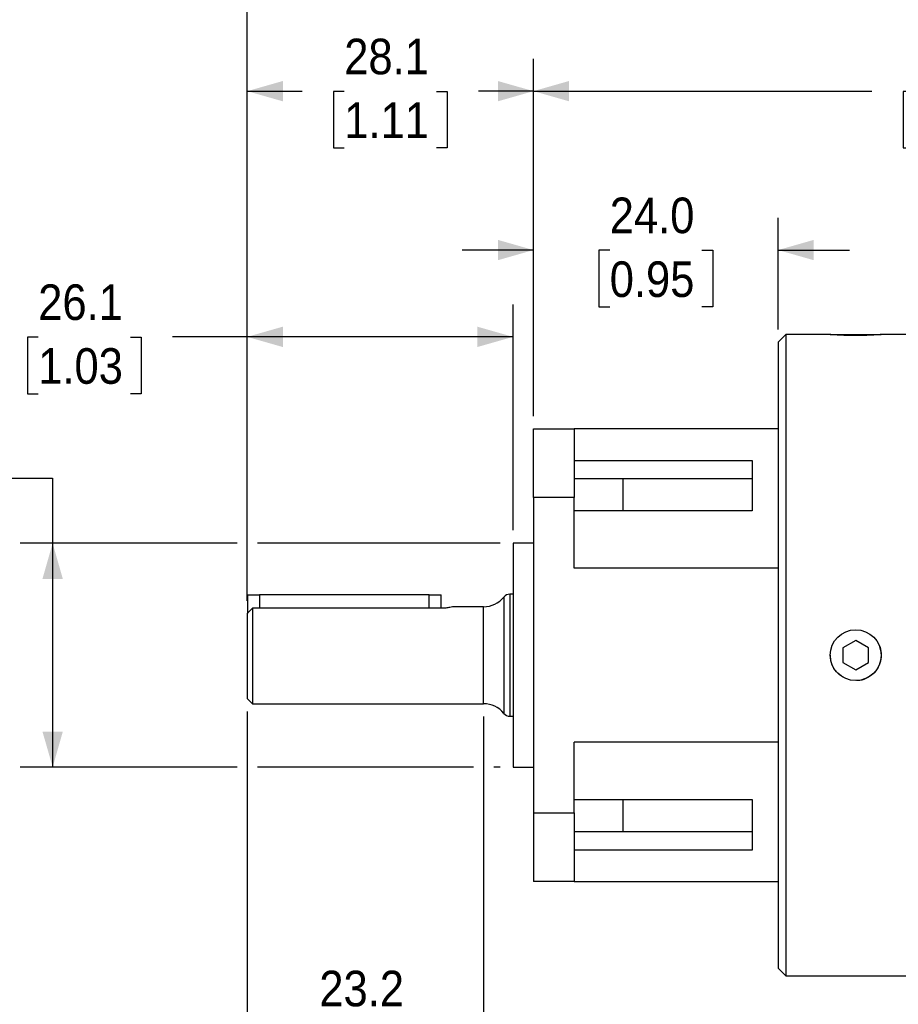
# Model space of a CAD drawing. Header units: millimetres. Extents: x 0 to 432, y 0 to 279.
# Tile 4 of 13: x 145 to 231, y 99 to 196. Entities that reach past the tile are written whole.
import ezdxf

# ---------------------------------------------------------------- set-up
doc = ezdxf.new("R2010")
doc.units = ezdxf.units.MM
doc.linetypes.add('SLD-Solid', pattern=[0])
doc.layers.add('SLD-0', color=7, linetype='SLD-Solid', lineweight=25)
doc.styles.add('SLDTEXTSTYLE0', font='GOTHIC.TTF', dxfattribs={"width": 0.913})
doc.dimstyles.new('SLDDIMSTYLE1', dxfattribs={"dimtxt": 3.5, "dimasz": 3.5, "dimexe": 0, "dimexo": 0.0625, "dimgap": 0.875, "dimtad": 0, "dimtih": 1, "dimtoh": 1, "dimdec": 1, "dimrnd": 1e-09, "dimzin": 4, "dimdsep": 46, "dimtxsty": 'SLDTEXTSTYLE0', "dimsah": 1, "dimcen": 0.09, "dimadec": 0, "dimazin": 1, "dimtfac": 1, "dimtdec": 1, "dimtmove": 0, "dimatfit": 0, "dimfxl": 0, "dimfrac": 2, "dimtolj": 1, "dimtzin": 12, "dimarcsym": 0})
doc.dimstyles.new('SLDDIMSTYLE2', dxfattribs={"dimtxt": 3.5, "dimasz": 3.5, "dimexe": 0, "dimexo": 0.0625, "dimgap": 0.875, "dimtad": 0, "dimtih": 1, "dimtoh": 1, "dimdec": 1, "dimrnd": 1e-09, "dimzin": 12, "dimdsep": 46, "dimtxsty": 'SLDTEXTSTYLE0', "dimsah": 1, "dimcen": 0.09, "dimadec": 0, "dimazin": 3, "dimtfac": 1, "dimtdec": 1, "dimtofl": 0, "dimtmove": 0, "dimatfit": 3, "dimfxl": 0, "dimfrac": 2, "dimtolj": 1, "dimtzin": 12, "dimarcsym": 0})
doc.dimstyles.new('SLDDIMSTYLE3', dxfattribs={"dimtxt": 3.5, "dimasz": 3.5, "dimexe": 0, "dimexo": 0.0625, "dimgap": 0.875, "dimtad": 0, "dimtih": 1, "dimtoh": 1, "dimdec": 1, "dimrnd": 1e-09, "dimzin": 12, "dimdsep": 46, "dimtxsty": 'SLDTEXTSTYLE0', "dimsah": 1, "dimcen": 0.09, "dimadec": 0, "dimazin": 3, "dimtfac": 1, "dimtdec": 1, "dimtmove": 0, "dimatfit": 0, "dimfxl": 0, "dimfrac": 2, "dimtolj": 1, "dimtzin": 12, "dimarcsym": 0})
doc.dimstyles.new('SLDDIMSTYLE4', dxfattribs={"dimtxt": 3.5, "dimasz": 3.5, "dimexe": 0, "dimexo": 0.0625, "dimgap": 0.875, "dimtad": 0, "dimtih": 1, "dimtoh": 1, "dimdec": 3, "dimrnd": 1e-09, "dimzin": 4, "dimdsep": 46, "dimtxsty": 'SLDTEXTSTYLE0', "dimsah": 1, "dimcen": 0.09, "dimadec": 0, "dimazin": 1, "dimtol": 1, "dimtm": 0.026, "dimtfac": 1, "dimtdec": 3, "dimtofl": 0, "dimtmove": 0, "dimatfit": 3, "dimfxl": 0, "dimfrac": 2, "dimtolj": 1, "dimtzin": 0, "dimarcsym": 0})

# ---------------------------------------------------------------- blocks, each defined once
blk = doc.blocks.new('_D_3')
at = {"layer": 'SLD-0'}
for p, q in [((167.03, 127.776), (167.03, 93.978)), ((190.249, 127.268), (190.249, 93.978)), ((167.03, 97.153), (160.03, 97.153)), ((174.114, 97.127), (173.047, 97.127)), ((173.047, 97.127), (173.047, 91.57)), ((183.165, 97.127), (184.231, 97.127)), ((184.231, 97.127), (184.231, 91.57)), ((190.249, 97.153), (197.249, 97.153)), ((173.047, 91.57), (174.114, 91.57)), ((184.231, 91.57), (183.165, 91.57))]:
    blk.add_line(p, q, dxfattribs=at)
for points in [[(167.03, 97.153), (163.53, 98.153), (163.53, 96.153)], [(190.249, 97.153), (193.749, 96.153), (193.749, 98.153)]]:
    blk.add_solid(points, dxfattribs=at)
at = {"layer": 'SLD-0', "char_height": 3.5, "attachment_point": 1, "style": 'SLDTEXTSTYLE0'}
for s, insert in [('23.2', (174.114, 102.308)), ('0.91', (174.114, 96.041))]:
    blk.add_mtext(s, dxfattribs=dict(at, insert=insert))
blk = doc.blocks.new('_D_4')
at = {"layer": 'SLD-0'}
for p, q in [((167.03, 138.655), (167.03, 167.752)), ((193.14, 145.571), (193.14, 167.752)), ((146.504, 164.55), (145.437, 164.55)), ((145.437, 164.55), (145.437, 158.994)), ((155.555, 164.55), (156.622, 164.55)), ((156.622, 164.55), (156.622, 158.994)), ((167.03, 164.577), (159.691, 164.577)), ((193.14, 164.577), (167.03, 164.577)), ((145.437, 158.994), (146.504, 158.994)), ((156.622, 158.994), (155.555, 158.994))]:
    blk.add_line(p, q, dxfattribs=at)
for points in [[(167.03, 164.577), (170.53, 163.577), (170.53, 165.577)], [(193.14, 164.577), (189.64, 165.577), (189.64, 163.577)]]:
    blk.add_solid(points, dxfattribs=at)
at = {"layer": 'SLD-0', "char_height": 3.5, "attachment_point": 1, "style": 'SLDTEXTSTYLE0'}
for s, insert in [('26.1', (146.504, 169.732)), ('1.03', (146.504, 163.465))]:
    blk.add_mtext(s, dxfattribs=dict(at, insert=insert))
blk = doc.blocks.new('_D_5')
at = {"layer": 'SLD-0'}
for p, q in [((167.03, 138.655), (167.03, 191.888)), ((195.146, 156.796), (195.146, 191.888)), ((167.03, 188.713), (172.426, 188.713)), ((176.562, 188.686), (175.496, 188.686)), ((175.496, 188.686), (175.496, 183.13)), ((185.613, 188.686), (186.68, 188.686)), ((186.68, 188.686), (186.68, 183.13)), ((195.146, 188.713), (189.75, 188.713)), ((175.496, 183.13), (176.562, 183.13)), ((186.68, 183.13), (185.613, 183.13))]:
    blk.add_line(p, q, dxfattribs=at)
for points in [[(167.03, 188.713), (170.53, 187.713), (170.53, 189.713)], [(195.146, 188.713), (191.646, 189.713), (191.646, 187.713)]]:
    blk.add_solid(points, dxfattribs=at)
at = {"layer": 'SLD-0', "char_height": 3.5, "attachment_point": 1, "style": 'SLDTEXTSTYLE0'}
for s, insert in [('28.1', (176.562, 193.868)), ('1.11', (176.562, 187.6))]:
    blk.add_mtext(s, dxfattribs=dict(at, insert=insert))
blk = doc.blocks.new('_D_6')
at = {"layer": 'SLD-0'}
for p, q in [((110.044, 150.476), (108.978, 150.476)), ((108.978, 150.476), (108.978, 141.424)), ((136.148, 150.476), (137.215, 150.476)), ((137.215, 150.476), (137.215, 141.424)), ((141.572, 150.706), (147.922, 150.706)), ((147.922, 150.706), (147.922, 144.301)), ((166.03, 144.301), (144.747, 144.301)), ((147.922, 144.301), (147.922, 122.301)), ((191.87, 144.301), (168.03, 144.301)), ((108.978, 141.424), (110.044, 141.424)), ((137.215, 141.424), (136.148, 141.424)), ((166.03, 122.301), (144.747, 122.301)), ((189.249, 122.301), (168.03, 122.301)), ((191.87, 122.301), (191.249, 122.301))]:
    blk.add_line(p, q, dxfattribs=at)
for points in [[(147.922, 144.301), (146.922, 140.801), (148.922, 140.801)], [(147.922, 122.301), (148.922, 125.801), (146.922, 125.801)]]:
    blk.add_solid(points, dxfattribs=at)
at = {"layer": 'SLD-0', "char_height": 3.5, "attachment_point": 1, "style": 'SLDTEXTSTYLE0'}
for s, insert in [('0.000', (127.804, 160.643)), ('%%c', (106.751, 158.084)), ('22.000', (112.03, 158.084)), ('0.026', (127.804, 156.117)), ('-', (126.253, 155.657)), ('0.000', (124.511, 150.421)), ('+', (121.682, 150.421)), ('0.866', (110.044, 147.915)), ('0.001', (124.511, 145.895)), ('-', (122.321, 145.895))]:
    blk.add_mtext(s, dxfattribs=dict(at, insert=insert))
blk = doc.blocks.new('_D_7')
at = {"layer": 'SLD-0'}
for p, q in [((195.146, 156.796), (195.146, 191.888)), ((278.966, 156.796), (278.966, 191.888)), ((195.146, 188.713), (228.394, 188.713)), ((232.53, 188.686), (231.464, 188.686)), ((231.464, 188.686), (231.464, 183.13)), ((241.582, 188.686), (242.648, 188.686)), ((242.648, 188.686), (242.648, 183.13)), ((278.966, 188.713), (245.718, 188.713)), ((231.464, 183.13), (232.53, 183.13)), ((242.648, 183.13), (241.582, 183.13))]:
    blk.add_line(p, q, dxfattribs=at)
for points in [[(195.146, 188.713), (198.646, 187.713), (198.646, 189.713)], [(278.966, 188.713), (275.466, 189.713), (275.466, 187.713)]]:
    blk.add_solid(points, dxfattribs=at)
at = {"layer": 'SLD-0', "char_height": 3.5, "attachment_point": 1, "style": 'SLDTEXTSTYLE0'}
for s, insert in [('83.8', (232.53, 193.868)), ('3.30', (232.53, 187.6))]:
    blk.add_mtext(s, dxfattribs=dict(at, insert=insert))
blk = doc.blocks.new('_D_8')
at = {"layer": 'SLD-0'}
for p, q in [((167.03, 138.655), (167.03, 219.976)), ((278.966, 156.796), (278.966, 219.976)), ((167.03, 216.801), (214.336, 216.801)), ((218.472, 216.774), (217.406, 216.774)), ((217.406, 216.774), (217.406, 211.218)), ((227.524, 216.774), (228.59, 216.774)), ((228.59, 216.774), (228.59, 211.218)), ((278.966, 216.801), (231.66, 216.801)), ((217.406, 211.218), (218.472, 211.218)), ((228.59, 211.218), (227.524, 211.218))]:
    blk.add_line(p, q, dxfattribs=at)
for points in [[(167.03, 216.801), (170.53, 215.801), (170.53, 217.801)], [(278.966, 216.801), (275.466, 217.801), (275.466, 215.801)]]:
    blk.add_solid(points, dxfattribs=at)
at = {"layer": 'SLD-0', "char_height": 3.5, "attachment_point": 1, "style": 'SLDTEXTSTYLE0'}
for s, insert in [('111.9', (217.179, 221.956)), ('4.41', (218.472, 215.689))]:
    blk.add_mtext(s, dxfattribs=dict(at, insert=insert))
blk = doc.blocks.new('_D_10')
at = {"layer": 'SLD-0'}
for p, q in [((195.146, 156.796), (195.146, 176.28)), ((219.175, 165.309), (219.175, 176.28)), ((195.146, 173.105), (188.146, 173.105)), ((202.635, 173.078), (201.568, 173.078)), ((201.568, 173.078), (201.568, 167.522)), ((211.686, 173.078), (212.752, 173.078)), ((212.752, 173.078), (212.752, 167.522)), ((219.175, 173.105), (226.175, 173.105)), ((201.568, 167.522), (202.635, 167.522)), ((212.752, 167.522), (211.686, 167.522))]:
    blk.add_line(p, q, dxfattribs=at)
for points in [[(195.146, 173.105), (191.646, 174.105), (191.646, 172.105)], [(219.175, 173.105), (222.675, 172.105), (222.675, 174.105)]]:
    blk.add_solid(points, dxfattribs=at)
at = {"layer": 'SLD-0', "char_height": 3.5, "attachment_point": 1, "style": 'SLDTEXTSTYLE0'}
for s, insert in [('24.0', (202.635, 178.26)), ('0.95', (202.635, 171.993))]:
    blk.add_mtext(s, dxfattribs=dict(at, insert=insert))

msp = doc.modelspace()

# ---------------------------------------------------------------- linework, layer by layer
for p, q in [((219.9368, 164.8009), (219.1748, 164.0389)), ((224.2948, 164.8009), (219.9368, 164.8009)), ((219.9368, 164.8009), (219.9368, 133.3009)), ((224.2948, 164.8009), (226.7948, 164.8009)), ((226.7948, 164.8009), (229.2948, 164.8009)), ((262.3802, 164.8009), (229.2948, 164.8009)), ((219.1748, 164.0389), (219.1748, 102.5629)), ((195.1459, 155.5259), (199.157, 155.5259)), ((195.1459, 148.7949), (195.1459, 155.5259)), ((199.157, 155.5259), (199.157, 148.7949)), ((219.1748, 155.5259), (199.157, 155.5259)), ((199.157, 152.438), (216.6348, 152.438)), ((216.6348, 152.438), (216.6348, 147.4717)), ((203.9348, 150.631), (199.157, 150.631)), ((216.6348, 150.6221), (203.9348, 150.6221)), ((199.157, 148.7949), (195.1459, 148.7949)), ((195.1459, 148.7949), (195.1459, 117.8069)), ((199.157, 141.8499), (199.157, 148.7949)), ((216.6348, 147.4717), (199.157, 147.4717)), ((195.1459, 144.3009), (193.1398, 144.3009)), ((193.1398, 144.3009), (193.1398, 122.3009)), ((219.1748, 141.8499), (199.157, 141.8499)), ((193.1398, 139.3009), (192.8259, 139.3009)), ((192.8259, 139.3009), (192.8259, 127.3009)), ((167.0458, 139.2255), (167.0458, 137.4023)), ((167.0458, 139.2255), (168.2364, 139.2255)), ((184.8988, 139.2255), (168.2364, 139.2255)), ((168.2364, 139.2255), (168.2364, 137.9122)), ((184.8988, 139.2255), (186.0894, 139.2255)), ((184.8988, 137.9122), (184.8988, 139.2255)), ((186.0894, 137.9125), (186.0894, 139.2255)), ((192.2312, 139.0154), (192.2312, 127.5865)), ((167.0295, 137.3855), (167.0295, 129.0464)), ((167.5375, 137.9122), (167.5375, 128.5384)), ((186.0795, 137.9122), (167.5375, 137.9122)), ((190.2489, 138.0634), (187.2702, 138.0634)), ((190.2489, 128.5384), (190.2489, 138.0634)), ((226.7948, 134.7443), (225.5448, 134.0226)), ((228.0448, 134.0226), (226.7948, 134.7443)), ((225.5448, 134.0226), (225.5448, 132.5793)), ((228.0448, 132.5793), (228.0448, 134.0226)), ((219.9368, 133.3009), (219.9368, 101.8009)), ((225.5448, 132.5793), (226.7948, 131.8576)), ((226.7948, 131.8576), (228.0448, 132.5793)), ((167.0295, 129.0464), (167.5375, 128.5384)), ((167.5375, 128.5384), (190.2489, 128.5384)), ((192.8259, 127.3009), (193.1398, 127.3009)), ((219.1748, 124.752), (199.157, 124.752)), ((199.157, 117.8069), (199.157, 124.752)), ((193.1398, 122.3009), (195.1459, 122.3009)), ((199.157, 119.1302), (216.6348, 119.1302)), ((216.6348, 119.1302), (216.6348, 114.1639)), ((195.1459, 117.8069), (199.157, 117.8069)), ((195.1459, 117.8069), (195.1459, 111.0759)), ((199.157, 117.8069), (199.157, 111.0759)), ((199.157, 115.9709), (203.9348, 115.9709)), ((203.9348, 115.9798), (216.6348, 115.9798)), ((216.6348, 114.1639), (199.157, 114.1639)), ((199.157, 111.0759), (195.1459, 111.0759)), ((199.157, 111.0759), (219.1748, 111.0759)), ((219.1748, 102.5629), (219.9368, 101.8009)), ((219.9368, 101.8009), (262.3802, 101.8009))]:
    msp.add_line(p, q)
msp.add_circle((226.7948, 133.3009), 2.5)
for centre, radius, start, end in [((192.8259, 138.5389), 0.762, 90, 141.301139), ((190.2489, 140.6034), 2.54, 270, 321.301139), ((190.2489, 125.9984), 2.54, 38.698861, 90), ((192.8259, 128.0629), 0.762, 218.698861, 270)]:
    msp.add_arc(centre, radius, start, end)
for points, knots in [([(229.2629, 164.7984), (229.2717, 164.7991), (229.306, 164.8018), (229.0755, 164.7836), (228.5955, 164.7513), (227.893, 164.7176), (227.0712, 164.699), (226.2183, 164.7032), (225.4299, 164.7285), (224.7998, 164.7634), (224.3749, 164.7944), (224.3229, 164.7987), (224.2972, 164.8008)], [0, 0, 0, 0, 0.0365816, 0.1436006, 0.2507423, 0.3581783, 0.4656226, 0.5727738, 0.6797886, 0.7870357, 0.8945219, 1, 1, 1, 1]), ([(203.9348, 150.6221), (203.9348, 150.3724), (203.9348, 149.8731), (203.9348, 149.0112), (203.9348, 148.183), (203.9348, 147.6938), (203.9348, 147.4717)], [0, 0, 0, 0, 0.2609771, 0.5219542, 0.7829313, 1, 1, 1, 1]), ([(187.2702, 138.0634), (187.2702, 138.0634), (187.2389, 138.0554), (187.1192, 138.0276), (187.0309, 138.0081), (186.8123, 137.9688), (186.6802, 137.949), (186.3942, 137.9208), (186.2374, 137.9122), (186.0795, 137.9122)], [0, 0, 0, 0, 0.25, 0.25, 0.5, 0.5, 0.75, 0.75, 1, 1, 1, 1]), ([(229.0764, 134.3102), (229.0814, 134.3025), (229.2394, 134.0609), (229.2642, 133.7619), (229.2882, 133.4724)], [0, 0, 0, 0, 0.0318583, 1, 1, 1, 1]), ([(225.9083, 130.9967), (225.7273, 131.0674), (225.2836, 131.2407), (224.7496, 131.7986), (224.358, 132.5237), (224.3252, 133.054), (224.3098, 133.3028)], [0, 0, 0, 0, 0.1931481, 0.4733337, 0.752805, 1, 1, 1, 1]), ([(229.2882, 133.4724), (229.289, 133.2915), (229.2909, 132.8293), (229.0446, 132.1124), (228.5275, 131.429), (227.8136, 130.9839), (227.2253, 130.7799), (226.9137, 130.8144), (226.8797, 130.8182)], [0, 0, 0, 0, 0.1353074, 0.3455002, 0.5555865, 0.7650836, 0.9744266, 1, 1, 1, 1]), ([(203.9348, 119.1302), (203.9348, 119.003), (203.9348, 118.6997), (203.9348, 118.1793), (203.9348, 117.5987), (203.9348, 117.0244), (203.9348, 116.472), (203.9348, 116.1439), (203.9348, 115.9798)], [0, 0, 0, 0, 0.126284, 0.3010272, 0.4757704, 0.6505136, 0.8252568, 1, 1, 1, 1])]:
    msp.add_open_spline(points, degree=3, knots=knots)
for points in [[(203.9348, 150.6221), (203.9348, 150.625), (203.9348, 150.628), (203.9348, 150.631)], [(167.5375, 137.9122), (167.3678, 137.737), (167.1985, 137.5614), (167.0295, 137.3855)], [(203.9348, 115.9709), (203.9348, 115.9739), (203.9348, 115.9769), (203.9348, 115.9798)]]:
    msp.add_open_spline(points, degree=3)

# ---------------------------------------------------------------- dimensions: what is measured, and where the dimension line sits
at = {"layer": 'SLD-0'}
for base, p1, p2, dimstyle, picture, middle in [((278.9664, 216.8009), (167.0295, 137.3855), (278.9664, 155.5259), 'SLDDIMSTYLE2', '_D_8', (222.9979, 216.8009)), ((195.1459, 188.7127), (167.0295, 137.3855), (195.1459, 155.5259), 'SLDDIMSTYLE2', '_D_5', (181.0877, 188.7127)), ((278.9664, 188.7127), (195.1459, 155.5259), (278.9664, 155.5259), 'SLDDIMSTYLE2', '_D_7', (237.0561, 188.7127)), ((219.1748, 173.1049), (195.1459, 155.5259), (219.1748, 164.0389), 'SLDDIMSTYLE1', '_D_10', (207.1603, 173.1049)), ((193.1398, 164.5768), (167.0295, 137.3855), (193.1398, 144.3009), 'SLDDIMSTYLE2', '_D_4', (151.0295, 164.5768)), ((190.2489, 97.1534), (167.0295, 129.0464), (190.2489, 128.5384), 'SLDDIMSTYLE3', '_D_3', (178.6392, 97.1534))]:
    dim = msp.add_linear_dim(base=base, p1=p1, p2=p2, dimstyle=dimstyle, dxfattribs=at)
    dim.commit()
    dim.dimension.update_dxf_attribs({"geometry": picture, "text_midpoint": middle, "dimtype": 160})
dim = msp.add_linear_dim(base=(147.9223, 122.3009), p1=(193.1398, 144.3009), p2=(193.1398, 122.3009), angle=90, text='%%c<>', dimstyle='SLDDIMSTYLE4', dxfattribs=at)
dim.commit()
dim.dimension.update_dxf_attribs({"geometry": '_D_6', "text_midpoint": (147.9223, 150.7057), "dimtype": 160})

doc.saveas('drawing.dxf')
